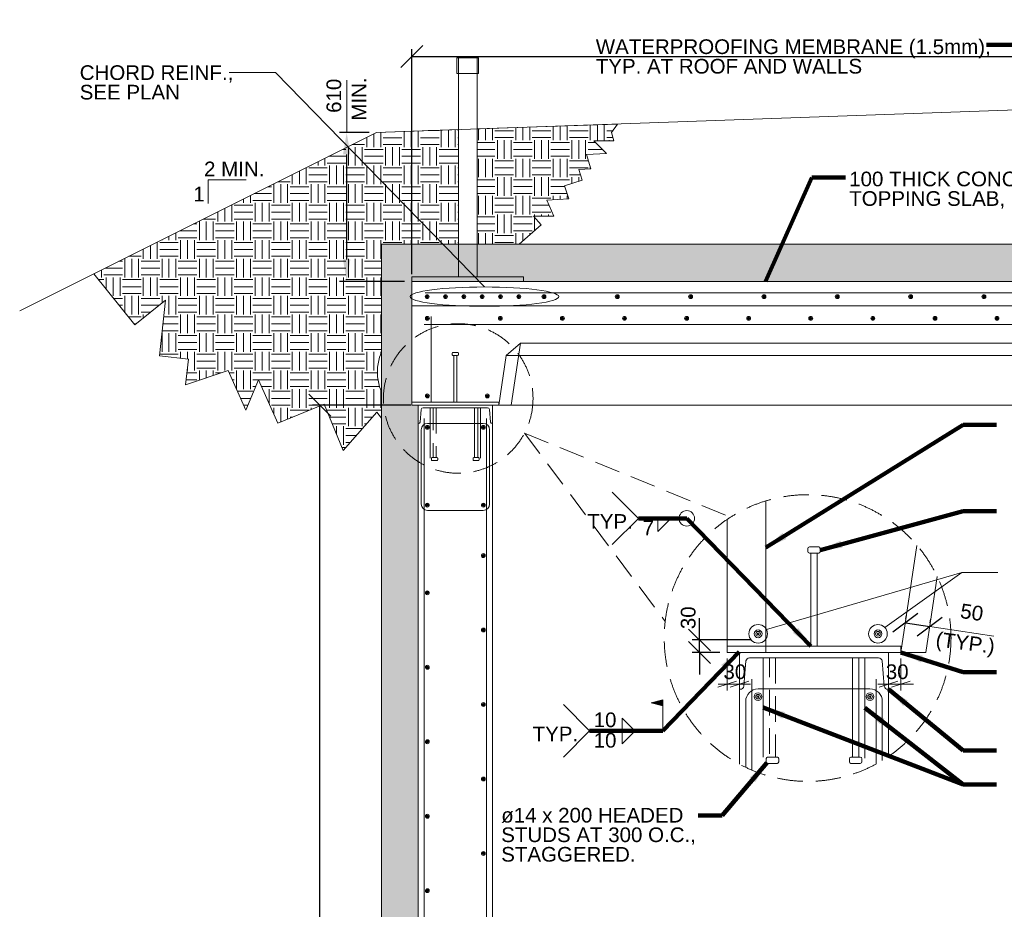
# Model space of a CAD drawing. Header units: inches. Extents: x 7812 to 20757, y 5097 to 12926.
# Tile 6 of 14: x 7981 to 12009, y 8985 to 12625. Entities that reach past the tile are written whole.
import ezdxf

# ---------------------------------------------------------------- set-up
doc = ezdxf.new("R2010")
doc.units = ezdxf.units.IN
doc.header["$MEASUREMENT"] = 0
doc.linetypes.add('DGN3', pattern=[156.777312, 104.518208, -52.259104])
for name, color, linetype, lineweight in [('G-ANNO-DIM', 1, 'Continuous', 0), ('G-ANNO-PATT', 9, 'Continuous', 0), ('G-ANNO-TEXT', 7, 'Continuous', 0), ('Level 1', 7, 'Continuous', 0), ('S-REIN-RBAR', 5, 'Continuous', 13), ('S-WALL-LOAD', 3, 'Continuous', 13)]:
    doc.layers.add(name, color=color, linetype=linetype, lineweight=lineweight)
doc.layers.add('S-FSTN-MISC', color=7, linetype='Continuous', lineweight=13, true_color=0xe10000)
doc.styles.add('1 20', font='arial.ttf', dxfattribs={"height": 60})
doc.dimstyles.new('1 20', dxfattribs={"dimtxt": 60, "dimasz": 90, "dimexe": 30, "dimexo": 30, "dimgap": 30, "dimtad": 1, "dimdec": 0, "dimlfac": 0.003281, "dimzin": 11, "dimdsep": 46, "dimlunit": 5, "dimtxsty": '1 20', "dimblk1": 'OBLIQUE', "dimblk2": 'OBLIQUE', "dimsah": 1, "dimcen": 0, "dimadec": 4, "dimazin": 3, "dimtfac": 1, "dimtdec": 0, "dimtix": 1, "dimtofl": 0, "dimtmove": 0, "dimatfit": 3, "dimfxl": 1, "dimtolj": 1, "dimtzin": 0, "dimarcsym": 0})

# ---------------------------------------------------------------- blocks, each defined once
blk = doc.blocks.new('c6x13-e')
at = {"layer": 'Level 1', "flags": 128}
blk.add_lwpolyline([(88.5, -17.5), (92.9, -68.9), (92.9, -68.9, 0.373441), (100.4, -75.4), (100.4, -75.4), (101.6, -75.4), (101.6, 0), (-203.2, 0), (-203.2, -75.4), (-202, -75.4), (-202, -75.4, 0.373441), (-194.4, -68.9), (-194.4, -68.9), (-190.1, -17.5), (-190.1, -17.5, -0.366699), (-182.6, -11.1), (-182.5, -11.1), (81, -11.1), (81, -11.1, -0.366699), (88.5, -17.5)], format="xyb", dxfattribs=at)
blk = doc.blocks.new('REINFDOT1')
for radius in [0.0794, 0.0476, 0.0159]:
    blk.add_circle((0, 0), radius)
blk = doc.blocks.new('REINF. DOT22')
at = {"layer": 'S-REIN-RBAR', "extrusion": (0, 0, -1), "xscale": 100, "yscale": 100, "zscale": -100, "rotation": 270}
blk.add_blockref('REINFDOT1', (-927.9, -624.6), dxfattribs=at)
blk = doc.blocks.new('REINF. DOT23')
at = {"layer": 'S-REIN-RBAR', "xscale": 100, "yscale": 100, "zscale": 100, "rotation": 270}
blk.add_blockref('REINFDOT1', (-927.9, -624.6), dxfattribs=at)
blk = doc.blocks.new('REINF. DOT24')
at = {"layer": 'S-REIN-RBAR', "extrusion": (0, 0, -1), "xscale": 100, "yscale": 100, "zscale": -100, "rotation": 270}
blk.add_blockref('REINFDOT1', (-927.9, -624.6), dxfattribs=at)
blk = doc.blocks.new('REINF. DOT25')
at = {"layer": 'S-REIN-RBAR', "xscale": 100, "yscale": 100, "zscale": 100, "rotation": 270}
blk.add_blockref('REINFDOT1', (-927.9, -624.6), dxfattribs=at)
blk = doc.blocks.new('AnonymousCell')
at = {"layer": 'G-ANNO-TEXT'}
for p, q in [((-12.7, 117.5), (-12.7, 123.8)), ((9.5, 127), (-9.5, 127)), ((12.7, 117.5), (12.7, 123.8)), ((9.5, 114.3), (-9.5, 114.3)), ((6.3, -76.2), (6.3, 114.3))]:
    blk.add_line(p, q, dxfattribs=at)
at = {"layer": 'G-ANNO-TEXT', "extrusion": (0, 0, -1), "flags": 128}
blk.add_lwpolyline([(-6.4, -76.2), (6.3, -76.2), (6.3, 114.3)], dxfattribs=at)
at = {"layer": 'G-ANNO-TEXT', "extrusion": (0, 0, -1)}
for centre, start, end in [((9.5, 123.8), 0, 90), ((-9.5, 123.8), 90, 180), ((9.5, 117.5), 270, 0), ((-9.5, 117.5), 180, 270)]:
    blk.add_arc(centre, 3.17, start, end, dxfattribs=at)
blk = doc.blocks.new('REINF. DOT47')
at = {"layer": 'S-REIN-RBAR', "xscale": 100, "yscale": 100, "zscale": 100, "rotation": 270}
blk.add_blockref('REINFDOT1', (-927.9, -624.6), dxfattribs=at)
blk = doc.blocks.new('REINF. DOT48')
at = {"layer": 'S-REIN-RBAR', "xscale": 100, "yscale": 100, "zscale": 100, "rotation": 270}
blk.add_blockref('REINFDOT1', (-927.9, -624.6), dxfattribs=at)
blk = doc.blocks.new('REINF. DOT49')
at = {"layer": 'S-REIN-RBAR', "xscale": 100, "yscale": 100, "zscale": 100, "rotation": 270}
blk.add_blockref('REINFDOT1', (-927.9, -624.6), dxfattribs=at)
blk = doc.blocks.new('REINF. DOT50')
at = {"layer": 'S-REIN-RBAR', "xscale": 100, "yscale": 100, "zscale": 100, "rotation": 270}
blk.add_blockref('REINFDOT1', (-927.9, -624.6), dxfattribs=at)
blk = doc.blocks.new('REINF. DOT51')
at = {"layer": 'S-REIN-RBAR', "xscale": 100, "yscale": 100, "zscale": 100, "rotation": 270}
blk.add_blockref('REINFDOT1', (-927.9, -624.6), dxfattribs=at)
blk = doc.blocks.new('REINF. DOT52')
at = {"layer": 'S-REIN-RBAR', "xscale": 100, "yscale": 100, "zscale": 100, "rotation": 270}
blk.add_blockref('REINFDOT1', (-927.9, -624.6), dxfattribs=at)
blk = doc.blocks.new('REINF. DOT53')
at = {"layer": 'S-REIN-RBAR', "xscale": 100, "yscale": 100, "zscale": 100, "rotation": 270}
blk.add_blockref('REINFDOT1', (-927.9, -624.6), dxfattribs=at)
blk = doc.blocks.new('REINF. DOT54')
at = {"layer": 'S-REIN-RBAR', "xscale": 100, "yscale": 100, "zscale": 100, "rotation": 270}
blk.add_blockref('REINFDOT1', (-927.9, -624.6), dxfattribs=at)
blk = doc.blocks.new('REINF. DOT55')
at = {"layer": 'S-REIN-RBAR', "xscale": 100, "yscale": 100, "zscale": 100, "rotation": 270}
blk.add_blockref('REINFDOT1', (-927.9, -624.6), dxfattribs=at)
blk = doc.blocks.new('REINF. DOT56')
at = {"layer": 'S-REIN-RBAR', "xscale": 100, "yscale": 100, "zscale": 100, "rotation": 270}
blk.add_blockref('REINFDOT1', (-927.9, -624.6), dxfattribs=at)
blk = doc.blocks.new('REINF. DOT57')
at = {"layer": 'S-REIN-RBAR', "xscale": 100, "yscale": 100, "zscale": 100, "rotation": 270}
blk.add_blockref('REINFDOT1', (-927.9, -624.6), dxfattribs=at)
blk = doc.blocks.new('REINF. DOT58')
at = {"layer": 'S-REIN-RBAR', "xscale": 100, "yscale": 100, "zscale": 100, "rotation": 270}
blk.add_blockref('REINFDOT1', (-927.9, -624.6), dxfattribs=at)
blk = doc.blocks.new('c6x13-e2')
at = {"layer": 'Level 1', "flags": 128}
blk.add_lwpolyline([(278.6, -35), (287.3, -137.7), (287.3, -137.8, 0.373441), (302.4, -150.9), (302.4, -150.9), (304.8, -150.9), (304.8, 0), (-304.8, 0), (-304.8, -150.9), (-302.4, -150.9), (-302.4, -150.9, 0.373441), (-287.3, -137.8), (-287.3, -137.7), (-278.5, -35), (-278.5, -34.9, -0.366699), (-263.5, -22.2), (-263.5, -22.2), (263.6, -22.2), (263.5, -22.2, -0.366699), (278.6, -35)], format="xyb", dxfattribs=at)
blk = doc.blocks.new('AnonymousCell4')
at = {"layer": 'G-ANNO-TEXT'}
for p, q in [((-25.4, 235), (-25.4, 247.7)), ((19, 254), (-19.1, 254)), ((25.4, 235), (25.4, 247.7)), ((19, 228.6), (-19.1, 228.6)), ((12.7, -152.4), (12.7, 228.6))]:
    blk.add_line(p, q, dxfattribs=at)
at = {"layer": 'G-ANNO-TEXT', "extrusion": (0, 0, -1), "flags": 128}
blk.add_lwpolyline([(-12.7, -152.4), (12.7, -152.4), (12.7, 228.6)], dxfattribs=at)
at = {"layer": 'G-ANNO-TEXT', "extrusion": (0, 0, -1)}
for centre, start, end in [((19, 247.7), 0, 90), ((-19.1, 247.7), 90, 180), ((19, 235), 270, 0), ((-19.1, 235), 180, 270)]:
    blk.add_arc(centre, 6.35, start, end, dxfattribs=at)
blk = doc.blocks.new('REINF. DOT81')
at = {"layer": 'S-REIN-RBAR', "xscale": 200, "yscale": 200, "zscale": 200, "rotation": 270}
blk.add_blockref('REINFDOT1', (-1855.9, -1249.1), dxfattribs=at)
blk = doc.blocks.new('REINF. DOT82')
at = {"layer": 'S-REIN-RBAR', "xscale": 200, "yscale": 200, "zscale": 200, "rotation": 270}
blk.add_blockref('REINFDOT1', (-1855.9, -1249.1), dxfattribs=at)
blk = doc.blocks.new('field')
at = {"layer": 'Level 1'}
for p, q in [((-47.6, 114.3), (0, 127)), ((0, 0), (0, 127)), ((-47.6, 114.3), (0, 101.5))]:
    blk.add_line(p, q, dxfattribs=at)
at = {"layer": 'Level 1', "flags": 128}
for points in [[(-1, 125.7), (-43.6, 114.3), (-1, 102.8), (-1, 125.7)], [(-2, 124.4), (-39.7, 114.3), (-2, 104.2), (-2, 124.4)], [(-3, 123), (-35.8, 114.3), (-3, 105.5), (-3, 123)], [(-4.1, 121.7), (-31.9, 114.3), (-4.1, 106.8), (-4.1, 121.7)], [(-5.1, 120.4), (-27.9, 114.3), (-5.1, 108.1), (-5.1, 120.4)], [(-6.1, 119.1), (-24, 114.3), (-6.1, 109.5), (-6.1, 119.1)], [(-7.1, 110.8), (-7.1, 117.7), (-20.1, 114.3), (-7.1, 110.8)], [(-8.1, 112.1), (-8.1, 116.4), (-16.2, 114.3), (-8.1, 112.1)], [(-9.1, 113.4), (-9.1, 115.1), (-12.2, 114.3), (-9.1, 113.4)]]:
    blk.add_lwpolyline(points, dxfattribs=at)
blk = doc.blocks.new('all_around')
at = {"layer": 'Level 1'}
blk.add_circle((0, 0), 31.8, dxfattribs=at)
blk = doc.blocks.new('REINF. DOT90')
at = {"layer": 'S-REIN-RBAR', "extrusion": (0, 0, -1), "xscale": 100, "yscale": 100, "zscale": -100, "rotation": 270}
blk.add_blockref('REINFDOT1', (-927.9, -624.6), dxfattribs=at)
blk = doc.blocks.new('REINF. DOT91')
at = {"layer": 'S-REIN-RBAR', "xscale": 100, "yscale": 100, "zscale": 100, "rotation": 270}
blk.add_blockref('REINFDOT1', (-927.9, -624.6), dxfattribs=at)
blk = doc.blocks.new('REINF. DOT92')
at = {"layer": 'S-REIN-RBAR', "extrusion": (0, 0, -1), "xscale": 100, "yscale": 100, "zscale": -100, "rotation": 270}
blk.add_blockref('REINFDOT1', (-927.9, -624.6), dxfattribs=at)
blk = doc.blocks.new('REINF. DOT93')
at = {"layer": 'S-REIN-RBAR', "xscale": 100, "yscale": 100, "zscale": 100, "rotation": 270}
blk.add_blockref('REINFDOT1', (-927.9, -624.6), dxfattribs=at)
blk = doc.blocks.new('REINF. DOT94')
at = {"layer": 'S-REIN-RBAR', "extrusion": (0, 0, -1), "xscale": 100, "yscale": 100, "zscale": -100, "rotation": 270}
blk.add_blockref('REINFDOT1', (-927.9, -624.6), dxfattribs=at)
blk = doc.blocks.new('REINF. DOT95')
at = {"layer": 'S-REIN-RBAR', "xscale": 100, "yscale": 100, "zscale": 100, "rotation": 270}
blk.add_blockref('REINFDOT1', (-927.9, -624.6), dxfattribs=at)
blk = doc.blocks.new('DGN_COMPLEXSHAPE')
at = {"layer": 'G-ANNO-PATT'}
for p, q in [((9775.6, 12175.6, -21.7), (9440.2, 12163.7, -21.7)), ((9775.6, 11706.5, -21.7), (9775.6, 12175.6, -21.7)), ((9440.2, 12163.7, -21.7), (8284.1, 11585.6, -21.7)), ((9460.5, 11262.9, -21.7), (9460.5, 11706.5, -21.7)), ((9460.5, 11706.5, -21.7), (9775.6, 11706.5, -21.7)), ((9460.5, 10994.3, -21.7), (9460.5, 11103.9, -21.7))]:
    blk.add_line(p, q, dxfattribs=at)
at = {"layer": 'G-ANNO-PATT', "elevation": -21.7, "flags": 128}
blk.add_lwpolyline([(8284.1, 11585.6), (8451.6, 11376.5), (8577.1, 11477), (8552.9, 11249), (8671.6, 11236.4), (8659, 11130.4), (8833.9, 11190.1), (8906.4, 11027.9), (8958.1, 11150.9), (9036.6, 10974), (9226.2, 11052.4), (9304.6, 10862.8), (9441.8, 11019.7), (9460.5, 10994.3)], dxfattribs=at)
at = {"layer": 'G-ANNO-PATT'}
blk.add_ellipse((9676, 11183.4, -21.7), major_axis=(231.9, 0), ratio=0.926017, start_param=2.762526, end_param=3.52066, dxfattribs=at)
blk = doc.blocks.new('AnonymousCell7')
at = {"layer": 'S-REIN-RBAR'}
for p, q in [((171.5, 127), (-57.1, 127)), ((-82.5, -203.2), (-82.5, 101.6)), ((196.9, -203.2), (196.9, 101.6)), ((171.5, -228.6), (-57.1, -228.6))]:
    blk.add_line(p, q, dxfattribs=at)
at = {"layer": 'S-REIN-RBAR', "extrusion": (0, 0, -1)}
for centre, start, end in [((57.1, 101.6), 0, 90), ((-171.5, -203.2), 180, 270)]:
    blk.add_arc(centre, 25.4, start, end, dxfattribs=at)
at = {"layer": 'S-REIN-RBAR'}
for centre, start, end in [((171.5, 101.6), 0, 90), ((-57.1, -203.2), 180, 270)]:
    blk.add_arc(centre, 25.4, start, end, dxfattribs=at)
blk = doc.blocks.new('REINF. DOT132')
at = {"layer": 'S-REIN-RBAR', "xscale": 100, "yscale": 100, "zscale": 100, "rotation": 270}
blk.add_blockref('REINFDOT1', (-927.9, -624.6), dxfattribs=at)
blk = doc.blocks.new('REINF. DOT133')
at = {"layer": 'S-REIN-RBAR', "extrusion": (0, 0, -1), "xscale": 100, "yscale": 100, "zscale": -100, "rotation": 270}
blk.add_blockref('REINFDOT1', (-927.9, -624.6), dxfattribs=at)
blk = doc.blocks.new('AnonymousCell8')
at = {"layer": 'G-ANNO-TEXT', "linetype": 'DGN3'}
for p, q in [((6.4, 76.2), (6.4, -127)), ((-12.7, -130.2), (-12.7, -136.5)), ((9.5, -127), (-9.5, -127)), ((9.5, -139.7), (-9.5, -139.7)), ((12.7, -130.2), (12.7, -136.5))]:
    blk.add_line(p, q, dxfattribs=at)
at = {"layer": 'G-ANNO-TEXT', "linetype": 'DGN3', "flags": 128}
blk.add_lwpolyline([(6.4, 76.2), (-6.3, 76.2), (-6.3, -127)], dxfattribs=at)
at = {"layer": 'G-ANNO-TEXT', "linetype": 'DGN3'}
for centre, start, end in [((-9.5, -130.2), 90, 180), ((-9.5, -136.5), 180, 270), ((9.5, -130.2), 0, 90), ((9.5, -136.5), 270, 0)]:
    blk.add_arc(centre, 3.17, start, end, dxfattribs=at)
blk = doc.blocks.new('AnonymousCell9')
at = {"layer": 'G-ANNO-TEXT'}
for p, q in [((-6.4, 76.2), (-6.4, -127)), ((-12.7, -130.2), (-12.7, -136.5)), ((-9.5, -127), (9.5, -127)), ((-9.5, -139.7), (9.5, -139.7)), ((12.7, -130.2), (12.7, -136.5))]:
    blk.add_line(p, q, dxfattribs=at)
at = {"layer": 'G-ANNO-TEXT', "extrusion": (0, 0, -1), "flags": 128}
blk.add_lwpolyline([(6.4, 76.2), (-6.4, 76.2), (-6.4, -127)], dxfattribs=at)
at = {"layer": 'G-ANNO-TEXT', "extrusion": (0, 0, -1)}
for centre, start, end in [((9.5, -130.2), 0, 90), ((9.5, -136.5), 270, 0), ((-9.5, -130.2), 90, 180), ((-9.5, -136.5), 180, 270)]:
    blk.add_arc(centre, 3.17, start, end, dxfattribs=at)
blk = doc.blocks.new('REINF. DOT134')
at = {"layer": 'S-REIN-RBAR', "xscale": 100, "yscale": 100, "zscale": 100, "rotation": 270}
blk.add_blockref('REINFDOT1', (-927.9, -624.6), dxfattribs=at)
blk = doc.blocks.new('REINF. DOT135')
at = {"layer": 'S-REIN-RBAR', "extrusion": (0, 0, -1), "xscale": 100, "yscale": 100, "zscale": -100, "rotation": 270}
blk.add_blockref('REINFDOT1', (-927.9, -624.6), dxfattribs=at)
blk = doc.blocks.new('REINF. DOT136')
at = {"layer": 'S-REIN-RBAR', "extrusion": (0, 0, -1), "xscale": 200, "yscale": 200, "zscale": -200, "rotation": 270}
blk.add_blockref('REINFDOT1', (-1855.9, -1249.1), dxfattribs=at)
blk = doc.blocks.new('REINF. DOT137')
at = {"layer": 'S-REIN-RBAR', "xscale": 200, "yscale": 200, "zscale": 200, "rotation": 270}
blk.add_blockref('REINFDOT1', (-1855.9, -1249.1), dxfattribs=at)
blk = doc.blocks.new('AnonymousCell10')
at = {"layer": 'G-ANNO-TEXT'}
for p, q in [((-12.7, 152.4), (-12.7, -254)), ((-25.4, -260.4), (-25.4, -273.1)), ((-19.1, -254), (19, -254)), ((-19.1, -279.4), (19, -279.4)), ((25.4, -260.4), (25.4, -273.1))]:
    blk.add_line(p, q, dxfattribs=at)
at = {"layer": 'G-ANNO-TEXT', "extrusion": (-2.25555e-14, 2.25555e-14, -1), "flags": 128}
blk.add_lwpolyline([(12.7, 152.4), (-12.7, 152.4), (-12.7, -254)], dxfattribs=at)
at = {"layer": 'G-ANNO-TEXT', "extrusion": (0, 0, -1)}
for centre, start, end in [((19, -260.4), 0, 90), ((19, -273.1), 270, 0), ((-19.1, -260.4), 90, 180), ((-19.1, -273.1), 180, 270)]:
    blk.add_arc(centre, 6.35, start, end, dxfattribs=at)
blk = doc.blocks.new('AnonymousCell11')
at = {"layer": 'G-ANNO-TEXT', "linetype": 'DGN3'}
for p, q in [((12.7, 152.4), (12.7, -254)), ((-25.4, -260.4), (-25.4, -273.1)), ((19.1, -254), (-19, -254)), ((19.1, -279.4), (-19, -279.4)), ((25.4, -260.4), (25.4, -273.1))]:
    blk.add_line(p, q, dxfattribs=at)
at = {"layer": 'G-ANNO-TEXT', "linetype": 'DGN3', "elevation": 0, "flags": 128}
blk.add_lwpolyline([(12.7, 152.4), (-12.7, 152.4), (-12.7, -254)], dxfattribs=at)
at = {"layer": 'G-ANNO-TEXT', "linetype": 'DGN3'}
for centre, start, end in [((-19, -260.4), 90, 180), ((-19, -273.1), 180, 270), ((19.1, -260.4), 0, 90), ((19.1, -273.1), 270, 0)]:
    blk.add_arc(centre, 6.35, start, end, dxfattribs=at)
blk = doc.blocks.new('REINF. DOT144')
at = {"layer": 'S-REIN-RBAR', "xscale": 100, "yscale": 100, "zscale": 100, "rotation": 270}
blk.add_blockref('REINFDOT1', (-927.9, -624.6), dxfattribs=at)
blk = doc.blocks.new('REINF. DOT145')
at = {"layer": 'S-REIN-RBAR', "xscale": 100, "yscale": 100, "zscale": 100, "rotation": 270}
blk.add_blockref('REINFDOT1', (-927.9, -624.6), dxfattribs=at)
blk = doc.blocks.new('REINF. DOT146')
at = {"layer": 'S-REIN-RBAR', "xscale": 100, "yscale": 100, "zscale": 100, "rotation": 270}
blk.add_blockref('REINFDOT1', (-927.9, -624.6), dxfattribs=at)
blk = doc.blocks.new('REINF. DOT147')
at = {"layer": 'S-REIN-RBAR', "xscale": 100, "yscale": 100, "zscale": 100, "rotation": 270}
blk.add_blockref('REINFDOT1', (-927.9, -624.6), dxfattribs=at)
blk = doc.blocks.new('REINF. DOT148')
at = {"layer": 'S-REIN-RBAR', "xscale": 100, "yscale": 100, "zscale": 100, "rotation": 270}
blk.add_blockref('REINFDOT1', (-927.9, -624.6), dxfattribs=at)
blk = doc.blocks.new('REINF. DOT149')
at = {"layer": 'S-REIN-RBAR', "xscale": 100, "yscale": 100, "zscale": 100, "rotation": 270}
blk.add_blockref('REINFDOT1', (-927.9, -624.6), dxfattribs=at)
blk = doc.blocks.new('REINF. DOT150')
at = {"layer": 'S-REIN-RBAR', "xscale": 100, "yscale": 100, "zscale": 100, "rotation": 270}
blk.add_blockref('REINFDOT1', (-927.9, -624.6), dxfattribs=at)
blk = doc.blocks.new('REINF. DOT151')
at = {"layer": 'S-REIN-RBAR', "xscale": 100, "yscale": 100, "zscale": 100, "rotation": 270}
blk.add_blockref('REINFDOT1', (-927.9, -624.6), dxfattribs=at)
blk = doc.blocks.new('REINF. DOT152')
at = {"layer": 'S-REIN-RBAR', "xscale": 100, "yscale": 100, "zscale": 100, "rotation": 270}
blk.add_blockref('REINFDOT1', (-927.9, -624.6), dxfattribs=at)
blk = doc.blocks.new('REINF. DOT153')
at = {"layer": 'S-REIN-RBAR', "xscale": 100, "yscale": 100, "zscale": 100, "rotation": 270}
blk.add_blockref('REINFDOT1', (-927.9, -624.6), dxfattribs=at)
blk = doc.blocks.new('REINF. DOT154')
at = {"layer": 'S-REIN-RBAR', "xscale": 100, "yscale": 100, "zscale": 100, "rotation": 270}
blk.add_blockref('REINFDOT1', (-927.9, -624.6), dxfattribs=at)
blk = doc.blocks.new('REINF. DOT155')
at = {"layer": 'S-REIN-RBAR', "xscale": 100, "yscale": 100, "zscale": 100, "rotation": 270}
blk.add_blockref('REINFDOT1', (-927.9, -624.6), dxfattribs=at)
blk = doc.blocks.new('REINF. DOT156')
at = {"layer": 'S-REIN-RBAR', "xscale": 100, "yscale": 100, "zscale": 100, "rotation": 270}
blk.add_blockref('REINFDOT1', (-927.9, -624.6), dxfattribs=at)
blk = doc.blocks.new('REINF. DOT157')
at = {"layer": 'S-REIN-RBAR', "xscale": 100, "yscale": 100, "zscale": 100, "rotation": 270}
blk.add_blockref('REINFDOT1', (-927.9, -624.6), dxfattribs=at)
blk = doc.blocks.new('_Oblique')
at = {"color": 0, "linetype": 'ByBlock', "lineweight": -2}
blk.add_line((-0.5, -0.5), (0.5, 0.5), dxfattribs=at)
blk = doc.blocks.new('*D239')
at = {"layer": 'Defpoints', "color": 0, "transparency": 16777216}
for p in [(9208.1, 11047.7), (9610.5, 11047.7), (9470.8, 6577.3)]:
    blk.add_point(p, dxfattribs=at)
at = {"layer": 'G-ANNO-DIM', "color": 0, "lineweight": -2, "transparency": 16777216}
for p, q in [((9580.5, 11047.7), (9178.1, 11047.7)), ((9208.1, 6577.3), (9208.1, 11047.7)), ((9440.8, 6577.3), (9178.1, 6577.3))]:
    blk.add_line(p, q, dxfattribs=at)
at = {"layer": 'G-ANNO-DIM', "color": 0, "lineweight": -2, "transparency": 16777216, "xscale": 90, "yscale": 90, "zscale": 90}
for p, rotation in [((9208.1, 11047.7), 90), ((9208.1, 6577.3), 270)]:
    blk.add_blockref('_Oblique', p, dxfattribs=dict(at, rotation=rotation))
at = {"layer": 'G-ANNO-DIM', "color": 0, "transparency": 16777216, "insert": (9147.3, 8436.3), "char_height": 60, "attachment_point": 5, "rotation": 90, "style": '1 20'}
blk.add_mtext('\\A1;4470', dxfattribs=at)
blk = doc.blocks.new('*D240')
at = {"layer": 'Defpoints', "color": 0, "transparency": 16777216}
for p in [(17865.5, 12474.8), (9585.1, 11554.1), (17865.5, 11554.1)]:
    blk.add_point(p, dxfattribs=at)
at = {"layer": 'G-ANNO-DIM', "color": 0, "lineweight": -2, "transparency": 16777216}
for p, q in [((9585.1, 11584.1), (9585.1, 12504.8)), ((17865.5, 11584.1), (17865.5, 12504.8)), ((9585.1, 12474.8), (17865.5, 12474.8))]:
    blk.add_line(p, q, dxfattribs=at)
at = {"layer": 'G-ANNO-DIM', "color": 0, "lineweight": -2, "transparency": 16777216, "xscale": 90, "yscale": 90, "zscale": 90, "rotation": 180}
blk.add_blockref('_Oblique', (9585.1, 12474.8), dxfattribs=at)
at = {"layer": 'G-ANNO-DIM', "color": 0, "lineweight": -2, "transparency": 16777216, "xscale": 90, "yscale": 90, "zscale": 90}
blk.add_blockref('_Oblique', (17865.5, 12474.8), dxfattribs=at)
at = {"layer": 'G-ANNO-DIM', "color": 0, "transparency": 16777216, "insert": (13599.5, 12535.8), "char_height": 60, "attachment_point": 5, "style": '1 20'}
blk.add_mtext('\\A1;SEE PLAN', dxfattribs=at)
blk = doc.blocks.new('*D245')
at = {"layer": 'Defpoints', "color": 0, "transparency": 16777216}
for p in [(9318.5, 12163.7), (9440.2, 12163.7), (9585.1, 11554.1)]:
    blk.add_point(p, dxfattribs=at)
at = {"layer": 'G-ANNO-DIM', "color": 0, "lineweight": -2, "transparency": 16777216}
for p, q in [((9410.2, 12163.7), (9288.5, 12163.7)), ((9318.5, 11644.1), (9318.5, 12073.7)), ((9555.1, 11554.1), (9288.5, 11554.1))]:
    blk.add_line(p, q, dxfattribs=at)
at = {"layer": 'G-ANNO-DIM', "color": 0, "transparency": 16777216}
for points in [[(9303.5, 12073.7), (9333.5, 12073.7), (9318.5, 12163.7)], [(9303.5, 11644.1), (9333.5, 11644.1), (9318.5, 11554.1)]]:
    blk.add_solid(points, dxfattribs=at)
at = {"layer": 'G-ANNO-DIM', "color": 0, "transparency": 16777216, "insert": (9266.3, 12313.7), "char_height": 60, "attachment_point": 5, "rotation": 90, "style": '1 20'}
blk.add_mtext('\\A1;610', dxfattribs=at)
blk = doc.blocks.new('*D252')
at = {"layer": 'Defpoints', "color": 0, "transparency": 16777216}
for p in [(11601.9, 10142.4), (11701.3, 10127.6), (11703.5, 10141.9)]:
    blk.add_point(p, dxfattribs=at)
at = {"layer": 'G-ANNO-DIM', "color": 0, "lineweight": -2, "transparency": 16777216}
for p, q in [((11604.1, 10156.7), (11703.5, 10141.9)), ((11606.4, 10172.1), (11608.5, 10186.4)), ((11705.8, 10157.3), (11707.9, 10171.5))]:
    blk.add_line(p, q, dxfattribs=at)
at = {"layer": 'G-ANNO-DIM', "color": 0, "lineweight": -2, "transparency": 16777216, "xscale": 90, "yscale": 90, "zscale": 90}
for p, rotation in [((11604.1, 10156.7), 171.5000000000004), ((11703.5, 10141.9), 351.5000000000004)]:
    blk.add_blockref('_Oblique', p, dxfattribs=dict(at, rotation=rotation))
at = {"layer": 'G-ANNO-DIM', "color": 0, "transparency": 16777216, "insert": (11876, 10199.8), "char_height": 60, "attachment_point": 5, "rotation": 351.5, "style": '1 20'}
blk.add_mtext('\\A1;50', dxfattribs=at)
blk = doc.blocks.new('*D254')
at = {"layer": 'Defpoints', "color": 0, "transparency": 16777216}
for p in [(10761.7, 10086.7), (11001.8, 10086.7), (10874.8, 10035.9)]:
    blk.add_point(p, dxfattribs=at)
at = {"layer": 'G-ANNO-DIM', "color": 0, "lineweight": -2, "transparency": 16777216}
for p, q in [((10761.7, 10086.7), (10761.7, 10176.7)), ((10971.8, 10086.7), (10731.7, 10086.7)), ((10761.7, 10035.9), (10761.7, 10086.7)), ((10844.8, 10035.9), (10731.7, 10035.9)), ((10761.7, 10035.9), (10761.7, 9945.9))]:
    blk.add_line(p, q, dxfattribs=at)
at = {"layer": 'G-ANNO-DIM', "color": 0, "lineweight": -2, "transparency": 16777216, "xscale": 90, "yscale": 90, "zscale": 90}
for p, rotation in [((10761.7, 10086.7), 270), ((10761.7, 10035.9), 90)]:
    blk.add_blockref('_Oblique', p, dxfattribs=dict(at, rotation=rotation))
at = {"layer": 'G-ANNO-DIM', "color": 0, "transparency": 16777216, "insert": (10715.9, 10177.6), "char_height": 60, "attachment_point": 5, "rotation": 90, "style": '1 20'}
blk.add_mtext('\\A1;30', dxfattribs=at)

msp = doc.modelspace()

# ---------------------------------------------------------------- hatches: boundary and pattern name
at = {"layer": 'G-ANNO-PATT'}
h = msp.add_hatch(dxfattribs=at)
h.set_pattern_fill('DGN_EARTH1', color=256, style=0, pattern_type=2)
h.set_pattern_definition([(90, (10600.84, 12027.87), (-152.402, 9e-15), [76.2005, -76.2005]), (90, (10677.04, 11951.67), (-152.402, 9e-15), [76.2005, -76.2005]), (90, (10572.65, 12027.87), (-152.402, 9e-15), [76.2005, -76.2005]), (90, (10648.85, 11951.67), (-152.402, 9e-15), [76.2005, -76.2005]), (90, (10544.45, 12027.87), (-152.402, 9e-15), [76.2005, -76.2005]), (90, (10619.9, 11951.67), (-152.402, 9e-15), [76.2005, -76.2005]), (0, (10610.75, 12094.16), (0, 152.401), [76.201, -76.201]), (0, (10534.55, 12018.72), (0, 152.401), [76.201, -76.201]), (0, (10610.75, 12065.97), (0, 152.401), [76.201, -76.201]), (0, (10534.55, 11989.77), (0, 152.401), [76.201, -76.201]), (0, (10610.75, 12037.77), (0, 152.401), [76.201, -76.201]), (0, (10534.55, 11961.57), (0, 152.401), [76.201, -76.201])])
edge = h.paths.add_edge_path()
edge.add_ellipse((9676, 11183.4), major_axis=(231.9, 0), ratio=0.926017, start_angle=518.2811, end_angle=561.7189, ccw=False)
edge.add_line((9460.5, 11262.9), (9460.5, 11706.5))
edge.add_line((9460.5, 11706.5), (9775.6, 11706.5))
edge.add_line((9775.6, 11706.5), (9775.6, 12175.6))
edge.add_line((9775.6, 12175.6), (9440.2, 12163.7))
edge.add_line((9440.2, 12163.7), (8284.1, 11585.6))
edge.add_line((8284.1, 11585.6), (8451.6, 11376.5))
edge.add_line((8451.6, 11376.5), (8577.1, 11477))
edge.add_line((8577.1, 11477), (8552.9, 11249))
edge.add_line((8552.9, 11249), (8671.6, 11236.4))
edge.add_line((8671.6, 11236.4), (8659, 11130.4))
edge.add_line((8659, 11130.4), (8833.9, 11190.1))
edge.add_line((8833.9, 11190.1), (8906.4, 11027.9))
edge.add_line((8906.4, 11027.9), (8958.1, 11150.9))
edge.add_line((8958.1, 11150.9), (9036.6, 10974))
edge.add_line((9036.6, 10974), (9226.2, 11052.4))
edge.add_line((9226.2, 11052.4), (9304.6, 10862.8))
edge.add_line((9304.6, 10862.8), (9441.8, 11019.7))
edge.add_line((9441.8, 11019.7), (9460.5, 10994.3))
edge.add_line((9460.5, 10994.3), (9460.5, 11103.9))
h = msp.add_hatch(dxfattribs=at)
h.set_pattern_fill('DGN_EARTH1', color=256, style=0, pattern_type=2)
h.set_pattern_definition([(90, (10600.84, 11903.94), (-152.402, 9e-15), [76.2, -76.2]), (90, (10677.04, 11827.73), (-152.402, 9e-15), [76.2, -76.2]), (90, (10572.65, 11903.94), (-152.402, 9e-15), [76.2, -76.2]), (90, (10648.85, 11827.73), (-152.402, 9e-15), [76.2, -76.2]), (90, (10544.45, 11903.94), (-152.402, 9e-15), [76.2, -76.2]), (90, (10619.9, 11827.73), (-152.402, 9e-15), [76.2, -76.2]), (0, (10610.75, 11970.23), (0, 152.4), [76.2, -76.2]), (0, (10534.55, 11894.79), (0, 152.4), [76.2, -76.2]), (0, (10610.75, 11942.04), (0, 152.4), [76.2, -76.2]), (0, (10534.55, 11865.84), (0, 152.4), [76.2, -76.2]), (0, (10610.75, 11913.84), (0, 152.4), [76.2, -76.2]), (0, (10534.55, 11837.64), (0, 152.4), [76.2, -76.2])])
h.paths.add_polyline_path([(9851.8, 11706.5), (10023.8, 11706.5), (10114.7, 11785.6), (10083.3, 11821.7), (10166, 11821), (10137.9, 11886.9), (10226.9, 11891.8), (10209.9, 11945.5), (10282, 11968.4), (10268.1, 12012.3), (10317.2, 12015), (10298.9, 12073.6), (10381.8, 12077.2), (10329.4, 12129.7), (10411.1, 12129.7), (10401.3, 12163.7), (10427, 12197.7), (9851.8, 12178.3)])
h = msp.add_hatch(dxfattribs=at)
h.set_pattern_fill('DGN_CONCRETE4', color=256, style=0, pattern_type=2)
h.set_pattern_definition([(136.60291, (16125.142, 9706.955), (-988.42, 915.915), [9.5222, -1894.9227]), (139.60218, (16117.235, 9616.018), (-790.736002, 654.224997), [9.0852, -1807.9516]), (140.39693, (16030.254, 9689.29), (-197.684, 130.845), [10.263, -1016.0284]), (82.8241, (16117.235, 9616.018), (197.684006, 1439.295), [7.9127, -1574.6228]), (82.8241, (16125.142, 9706.955), (197.684006, 1439.295), [7.9127, -1574.6228]), (90, (16030.25, 9689.3), (-197.684, 1e-14), [7.8507, -122.9943]), (193.9396, (16118.223, 9623.868), (-593.052, -130.844995), [8.1473, -1621.312]), (189.39573, (16126.13, 9714.806), (-197.684, 1e-06), [8.015, -793.4736]), (189.39573, (16030.254, 9697.14), (-197.684, 1e-06), [8.015, -793.4736]), (137.93132, (16150.841, 9639.57), (-593.052003, 523.3799976), [14.6464, -2914.628]), (135.206, (16005.543, 9622.56), (-197.684, 261.69), [13.9284, -543.2068]), (185.81434, (16152.818, 9650.692), (-1186.104, -130.845), [12.916, -2570.2656]), (186.29513, (16007.52, 9633.682), (-988.42, -130.844995), [11.933, -1181.3663]), (79.92127, (16150.841, 9639.57), (197.684007, 1046.759998), [11.2961, -2247.9328]), (79.92127, (16005.543, 9622.56), (197.684007, 1046.759998), [11.2961, -2247.9328]), (113.34814, (16182.47, 9664.43), (-197.684, 392.535), [9.976, -987.6292]), (114.93228, (16090.547, 9695.833), (-197.683998, 392.535), [9.379, -1866.4178]), (114.93228, (16039.15, 9619.943), (-197.683998, 392.535), [9.379, -1866.4178]), (107.93928, (15997.636, 9726.582), (-395.367993, 1177.605002), [9.6272, -1915.811]), (58.85416, (16182.47, 9664.43), (197.684, 392.535), [7.644, -756.7682]), (56.1195, (16039.15, 9619.943), (593.052003, 915.915), [7.0923, -1411.3636]), (56.1195, (16090.547, 9695.833), (593.052003, 915.915), [7.0923, -1411.3636]), (52.9321, (15997.636, 9726.58), (197.684, 130.845), [8.199, -319.7652]), (161.6883, (16043.103, 9625.83), (-197.684, -9e-07), [8.329, -408.1277]), (161.6883, (16186.424, 9670.97), (-197.684, -9e-07), [8.329, -408.1277]), (161.6883, (16094.5, 9701.72), (-197.684, -9e-07), [8.329, -408.1277]), (161.6883, (16002.58, 9733.124), (-197.684, -9e-07), [8.329, -408.1277])])
h.paths.add_polyline_path([(19303.5, 5822.3), (19303.5, 6729.7), (17990.1, 6729.7), (17990.1, 11706.5), (9460.5, 11706.5), (9460.5, 6729.7), (8274.2, 6729.7), (8274.2, 5822.3), (8922.7, 5822.3), (8922.7, 5974.7), (8426.6, 5974.7), (8426.6, 6577.3), (9472.1, 6577.4), (9610.5, 6577.3), (9610.5, 6677.3), (9610.5, 6752.7), (9610.5, 11047.7), (9585.1, 11047.7), (9585.1, 11554.1), (10880.6, 11554.1), (17865.5, 11554.1), (17865.5, 11147.7), (17865.5, 11047.7), (17840.1, 11047.7), (17840.1, 6752.7), (17840.1, 6677.3), (17840.1, 6577.3), (17979.8, 6577.3), (19100.3, 6577.3), (19100.3, 5974.7), (18527.9, 5974.7), (18527.9, 5822.3)])

# ---------------------------------------------------------------- linework, layer by layer
at = {"layer": 'G-ANNO-DIM'}
for p, q in [((9318.5, 12163.7), (9318.5, 12377.3)), ((11604.1, 10156.7), (11965.5, 10102.7)), ((10874.8, 10010.5), (10874.8, 9880.3)), ((10925.6, 10010.5), (10925.6, 9880.3)), ((11535.2, 10010.5), (11535.2, 9880.3)), ((11586, 10010.5), (11586, 9880.3)), ((10912.9, 9918.4), (10836.7, 9893)), ((10887.5, 9893), (10963.7, 9918.4)), ((11573.3, 9918.4), (11497.1, 9893)), ((11547.9, 9893), (11624.1, 9918.4)), ((10970.6, 9905.7), (10837.6, 9905.7)), ((11491.9, 9905.7), (11535.2, 9905.7)), ((11636.8, 9905.7), (11507.1, 9905.7))]:
    msp.add_line(p, q, dxfattribs=at)
at = {"layer": 'G-ANNO-PATT'}
for p, q in [((9991.5, 11047.7), (10029.5, 11301.7)), ((17479.5, 11251.4), (9971.2, 11251.4)), ((17509.9, 11047.7), (9940.7, 11047.7)), ((11687.6, 10035.9), (11734, 10346.3)), ((11687.6, 10035.9), (11586, 10035.9))]:
    msp.add_line(p, q, dxfattribs=at)
at = {"layer": 'G-ANNO-PATT', "elevation": -26.5, "flags": 128}
msp.add_lwpolyline([(9851.8, 11706.5), (10023.8, 11706.5), (10114.7, 11785.6), (10083.3, 11821.7), (10166, 11821), (10137.9, 11886.9), (10226.9, 11891.8), (10209.9, 11945.5), (10282, 11968.4), (10268.1, 12012.3), (10317.2, 12015), (10298.9, 12073.6), (10381.8, 12077.2), (10329.4, 12129.7), (10411.1, 12129.7), (10401.3, 12163.7), (10427, 12197.7), (9851.8, 12178.3), (9851.8, 11706.5)], dxfattribs=at)
at = {"layer": 'G-ANNO-PATT', "flags": 128}
msp.add_lwpolyline([(17990.1, 11706.5), (9460.5, 11706.5), (9460.5, 6729.7), (8274.2, 6729.7), (8274.2, 5822.3), (8922.7, 5822.3), (8922.7, 5974.7), (8426.6, 5974.7), (8426.6, 6577.3), (9472.1, 6577.4), (9610.5, 6577.3), (9610.5, 6677.3), (9610.5, 6752.7), (9610.5, 11047.7), (9610.5, 11047.7), (9585.1, 11047.7), (9585.1, 11047.7), (9585.1, 11554.1), (10880.6, 11554.1), (17865.5, 11554.1)], dxfattribs=at)
at = {"layer": 'G-ANNO-TEXT'}
for p, q in [((9440.2, 12163.7), (13725.3, 12316.1)), ((9440.2, 12163.7), (7980.7, 11433.9)), ((8906.9, 11969.2), (8751.3, 11969.2)), ((8751.3, 11969.2), (8751.3, 11873.3)), ((9460.5, 6729.7), (9460.5, 11606.5)), ((9971.2, 11251.4), (10029.5, 11301.7)), ((10029.5, 11301.7), (17421.2, 11301.7)), ((9940.7, 11047.7), (9971.2, 11251.4)), ((10512.6, 10584.4), (10405, 10692)), ((10512.6, 10584.4), (10405, 10476.9)), ((10591.3, 10531.2), (10644.8, 10583.7)), ((10591.3, 10583.6), (10591.3, 10531.2)), ((11586, 10035.9), (11651.5, 10474.1)), ((11036, 10129), (11835.7, 10363.4)), ((10312.4, 9715.1), (10204.8, 9822.7)), ((10445, 9766.7), (10498.5, 9714.2)), ((10445, 9714.3), (10445, 9766.7)), ((10312.4, 9715.1), (10204.8, 9607.6)), ((10445, 9661.8), (10498.5, 9714.4)), ((10445, 9714.3), (10445, 9661.8))]:
    msp.add_line(p, q, dxfattribs=at)
at = {"layer": 'G-ANNO-TEXT', "linetype": 'DGN3'}
for q in [(10888.5, 10589.1), (10621.6, 10162.9)]:
    msp.add_line((10045.8, 10933.1), q, dxfattribs=at)
at = {"layer": 'G-ANNO-TEXT', "flags": 128}
for points in [[(9882.1, 11531.4), (9026.7, 12409.8), (8837.6, 12409.8)], [(17865.5, 11047.7), (17865.5, 11454.1), (9585.1, 11454.1)], [(9585.1, 11047.7), (9940.7, 11047.7), (9940.7, 11060.4), (9585.1, 11060.4), (9585.1, 11047.7)], [(10874.8, 10035.9), (11586, 10035.9), (11586, 10061.3), (10874.8, 10061.3), (10874.8, 10035.9)]]:
    msp.add_lwpolyline(points, dxfattribs=at)
at = {"layer": 'G-ANNO-TEXT', "extrusion": (0, 0, -1), "flags": 128}
for points in [[(-9585.1, 11047.7), (-9585.1, 11454.1), (-10880.6, 11454.1)], [(-11520.1, 10137.8), (-11835.7, 10363.4), (-11982.1, 10363.4)]]:
    msp.add_lwpolyline(points, dxfattribs=at)
at = {"layer": 'G-ANNO-TEXT', "linetype": 'DGN3'}
for centre, radius in [((9774.8, 11075.2), 306), ((11204.2, 10094.7), 586.6)]:
    msp.add_circle(centre, radius, dxfattribs=at)
at = {"layer": 'G-ANNO-TEXT'}
for centre in [(11001.8, 10112.1), (11492, 10112.1)]:
    msp.add_circle(centre, 38.1, dxfattribs=at)
msp.add_ellipse((9882.1, 11491.8), major_axis=(304, 0), ratio=0.130279, dxfattribs=at)
msp.add_open_spline([(10874.8, 10035.9), (10874.8, 10580.1)], degree=1, dxfattribs=at)
at = {"layer": 'S-FSTN-MISC'}
for p, q in [((9775.6, 11573.1, -178.8), (9775.6, 12468.5, -178.8)), ((9851.8, 11573.1, -178.8), (9851.8, 12468.5, -178.8))]:
    msp.add_line(p, q, dxfattribs=at)
at = {"layer": 'S-FSTN-MISC', "elevation": -178.8, "flags": 128}
for points in [[(9858.2, 12468.5), (9769.3, 12468.5), (9769.3, 12405), (9858.2, 12405), (9858.2, 12468.5)], [(10042.3, 11573.1), (9585.1, 11573.1), (9585.1, 11554.1), (10042.3, 11554.1), (10042.3, 11573.1)]]:
    msp.add_lwpolyline(points, dxfattribs=at)
at = {"layer": 'S-REIN-RBAR'}
for p, q in [((9638.9, 11507.7), (17817.7, 11507.7)), ((9664.4, 11060.4), (9664.4, 11409.9)), ((9635.9, 11377.9), (17814.7, 11377.9)), ((9659.6, 11034.7), (9659.6, 10831.5)), ((9866.3, 11034.7), (9866.3, 10831.5)), ((9635.9, 6588.4), (9635.9, 10992.9)), ((9890, 6588.4), (9890, 10992.9)), ((11033.3, 10035.9), (11033.3, 10655.8)), ((11022.1, 10013.7, 178.8), (11022.1, 9607.3, 178.8)), ((11438.7, 10013.7, 178.8), (11438.7, 9603.6, 178.8)), ((10976.4, 9554.1), (10976.4, 9926.3)), ((11484.5, 9579.4), (11484.5, 9926.3)), ((11459, 9886.2, 178.8), (11001.8, 9886.2, 178.8)), ((10951, 9565.5, 178.8), (10951, 9835.4, 178.8)), ((11509.8, 9594.1, 178.8), (11509.8, 9835.4, 178.8))]:
    msp.add_line(p, q, dxfattribs=at)
at = {"layer": 'S-REIN-RBAR', "extrusion": (0, 0, -1)}
msp.add_arc((-11001.8, 9835.4, -178.8), 50.8, 0, 90, dxfattribs=at)
at = {"layer": 'S-REIN-RBAR'}
msp.add_arc((11459, 9835.4, 178.8), 50.8, 0, 90, dxfattribs=at)
at = {"layer": 'S-WALL-LOAD'}
for p, q in [((9610.5, 6539.2), (9610.5, 10972.2)), ((9915.3, 6539.2), (9915.3, 10972.2)), ((10925.6, 9578.5), (10925.6, 9885)), ((11535.2, 9610.5), (11535.2, 9885))]:
    msp.add_line(p, q, dxfattribs=at)

# ---------------------------------------------------------------- block references
at = {"color": 7, "linetype": 'Continuous', "lineweight": 0}
for name, p in [('REINF. DOT152', (10575.6, 12116.5)), ('REINF. DOT153', (10650.6, 12116.5)), ('REINF. DOT154', (10725.6, 12116.5)), ('REINF. DOT155', (10800.6, 12116.5)), ('REINF. DOT156', (10875.6, 12116.5)), ('REINF. DOT157', (10950.6, 12116.5)), ('REINF. DOT151', (11053.3, 12116.5)), ('REINF. DOT150', (11353.3, 12116.5)), ('REINF. DOT149', (11653.3, 12116.5)), ('REINF. DOT148', (11953.3, 12116.5)), ('REINF. DOT147', (12253.3, 12116.5)), ('REINF. DOT146', (12553.3, 12116.5)), ('REINF. DOT144', (12853.3, 12116.5)), ('REINF. DOT145', (12853.3, 12116.5)), ('REINF. DOT49', (10576.6, 12027.8)), ('REINF. DOT50', (10875, 12027.8)), ('REINF. DOT51', (11129, 12027.8)), ('REINF. DOT52', (11383, 12027.8)), ('REINF. DOT53', (11637, 12027.8)), ('REINF. DOT54', (11891, 12027.8)), ('REINF. DOT55', (12145, 12027.8)), ('REINF. DOT56', (12399, 12027.8)), ('REINF. DOT57', (12653, 12027.8)), ('REINF. DOT58', (12907, 12027.8)), ('AnonymousCell', (9762.9, 11136.6)), ('REINF. DOT47', (10576.6, 11710.3)), ('REINF. DOT48', (10821.7, 11710.3)), ('c6x13-e', (9813.7, 11047.7)), ('AnonymousCell9', (9848, 10960.4)), ('AnonymousCell7', (9705.8, 10845.8)), ('REINF. DOT135', (8720.5, 11581.7)), ('REINF. DOT134', (10805.4, 11581.7)), ('REINF. DOT133', (8720.7, 11263.1)), ('REINF. DOT132', (10805.2, 11263.1)), ('all_around', (10709.9, 10584.4)), ('REINF. DOT95', (10805.2, 11056.9)), ('AnonymousCell4', (11230.4, 10213.6)), ('REINF. DOT94', (8720.7, 10904.5)), ('REINF. DOT93', (10805.2, 10752.1)), ('REINF. DOT81', (12857.7, 11361.2)), ('REINF. DOT82', (13347.9, 11361.2)), ('c6x13-e2', (11230.4, 10035.9)), ('AnonymousCell10', (11400.4, 9861.3, 178.8)), ('REINF. DOT92', (8720.7, 10599.7)), ('REINF. DOT136', (9145.5, 11103.9, 178.8)), ('REINF. DOT137', (13315.4, 11103.9, 178.8)), ('REINF. DOT91', (10805.2, 10447.3)), ('field', (10611.3, 9715.1)), ('REINF. DOT90', (8720.7, 10294.9)), ('REINF. DOT25', (10805.2, 10142.5)), ('REINF. DOT24', (8720.7, 9990.1)), ('REINF. DOT23', (10805.2, 9837.7)), ('REINF. DOT22', (8720.7, 9685.3))]:
    msp.add_blockref(name, p, dxfattribs=at)
at = {"color": 7, "linetype": 'DGN3', "lineweight": 0}
for name, p in [('AnonymousCell8', (9678, 10960.4)), ('AnonymousCell11', (11060.4, 9861.3, 178.8))]:
    msp.add_blockref(name, p, dxfattribs=at)
at = {"layer": 'G-ANNO-PATT'}
msp.add_blockref('DGN_COMPLEXSHAPE', (0, 0), dxfattribs=at)

# ---------------------------------------------------------------- texts
at = {"layer": 'G-ANNO-DIM', "color": 7, "linetype": 'Continuous', "char_height": 60, "attachment_point": 5, "line_spacing_factor": 0.8, "style": '1 20'}
for insert in [(10906.3, 9956.5), (11570.6, 9956.5)]:
    msp.add_mtext('30', dxfattribs=dict(at, insert=insert))
at = {"layer": 'G-ANNO-TEXT', "color": 7, "char_height": 60, "line_spacing_factor": 0.8, "style": '1 20'}
for s, insert, attachment_point in [('WATERPROOFING MEMBRANE (1.5mm),\\PTYP. AT ROOF AND WALLS', (10337.6, 12544.8, -178.8), 1), ('CHORD REINF.,\\PSEE PLAN', (8226.3, 12438.7), 1), ('2 MIN.', (8981.8, 12044.5), 3), ('100 THICK CONCRETE \\PTOPPING SLAB, SEE PLAN', (11374.3, 12003.4, -44.7), 1), ('1', (8690.9, 11941.5), 1), ('TYP.', (10302.7, 10601.7), 1), ('7', (10529, 10575.5), 1), ('10', (10328.8, 9790), 1), ('TYP.', (10079.3, 9732.4), 1), ('10', (10328.8, 9706.2), 1), ('ø14 x 200 HEADED\\PSTUDS AT 300 O.C.,\\PSTAGGERED.', (9950.7, 9399.7), 1)]:
    msp.add_mtext(s, dxfattribs=dict(at, insert=insert, attachment_point=attachment_point))
for s, insert, attachment_point, rotation in [('MIN.', (9339.2, 12389), 3, 90), ('(TYP.)', (11733.3, 10120.7), 1, 352.7268)]:
    msp.add_mtext(s, dxfattribs=dict(at, insert=insert, attachment_point=attachment_point, rotation=rotation))

# ---------------------------------------------------------------- dimensions: what is measured, and where the dimension line sits
at = {"layer": 'G-ANNO-DIM'}
dim = msp.add_linear_dim(base=(17865.5, 12474.8), p1=(9585.1, 11554.1), p2=(17865.5, 11554.1), text='SEE PLAN', dimstyle='1 20', override={"dimlfac": 1, "dimfrac": 2}, dxfattribs=at)
dim.commit()
dim.dimension.update_dxf_attribs({"geometry": '*D240', "text_midpoint": (13599.5, 12474.8), "dimtype": 160})
for base, p1, p2, picture, middle in [((9318.5, 12163.7), (9585.1, 11554.1), (9440.2, 12163.7), '*D245', (9266.3, 12313.7)), ((9208.1, 11047.7), (9470.8, 6577.3), (9610.5, 11047.7), '*D239', (9147.3, 8436.3))]:
    dim = msp.add_linear_dim(base=base, p1=p1, p2=p2, angle=90, dimstyle='1 20', override={"dimlfac": 1, "dimtmove": 2, "dimfrac": 2}, dxfattribs=at)
    dim.commit()
    dim.dimension.update_dxf_attribs({"geometry": picture, "text_midpoint": middle, "dimtype": 160, "text_rotation": 270})
for base, p1, p2, angle, text, override, picture, middle, turn in [((11703.5, 10141.9), (11601.9, 10142.4), (11701.3, 10127.6), 351.5, '50', {"dimscale": 1, "dimtxt": 60, "dimasz": 90, "dimexe": 30, "dimexo": 30, "dimgap": 30, "dimtad": 1, "dimtih": 0, "dimtoh": 0, "dimlfac": 1, "dimblk1": 'Oblique', "dimblk2": 'Oblique', "dimsah": 1, "dimcen": 0, "dimse1": 0, "dimse2": 0, "dimtol": 0, "dimtfac": 1, "dimtix": 1, "dimtofl": 0, "dimtmove": 2, "dimatfit": 3, "dimfrac": 2}, '*D252', (11876, 10199.8), 351.5), ((10761.7, 10086.7), (10874.8, 10035.9), (11001.8, 10086.7), 90, '30', {"dimlfac": 1, "dimtofl": 1, "dimtmove": 2, "dimfrac": 2}, '*D254', (10715.9, 10177.6), 270)]:
    dim = msp.add_linear_dim(base=base, p1=p1, p2=p2, angle=angle, text=text, dimstyle='1 20', override=override, dxfattribs=at)
    dim.commit()
    dim.dimension.update_dxf_attribs({"geometry": picture, "text_midpoint": middle, "dimtype": 160, "text_rotation": turn})

# ---------------------------------------------------------------- leaders
at = {"layer": 'G-ANNO-TEXT'}
for points in [[(12660.4, 11554.1), (12073.3, 12522.8), (11935.8, 12522.8)], [(11032.2, 11554.1, 44.7), (11221.1, 11980, 44.7), (11358.6, 11980, 44.7)], [(11033.3, 10464.8), (11840, 10967.1), (11977.5, 10967.1)], [(11255.8, 10455), (11840, 10613.5), (11977.5, 10613.5)], [(11217.7, 10061.3), (10709.9, 10584.4), (10512.6, 10584.4)], [(10923.5, 10038.9), (10611.3, 9715.1), (10312.4, 9715.1)], [(11586, 10035.9), (11840, 9955), (11977.5, 9955)], [(11535.2, 9885), (11840, 9634.1), (11977.5, 9634.1)], [(11022.1, 9810.5), (11840, 9494.9), (11977.5, 9494.9)], [(11438.7, 9808.6), (11840, 9494.9)], [(11036.9, 9583.7), (10855.1, 9368.7), (10757, 9368.7)]]:
    msp.add_leader(points, dimstyle='1 20', override={"dimscale": 1, "dimtxt": 60, "dimasz": 90, "dimgap": 30, "dimtad": 1, "dimclrd": 0, "dimlwd": 65534}, dxfattribs=at)

doc.saveas('drawing.dxf')
